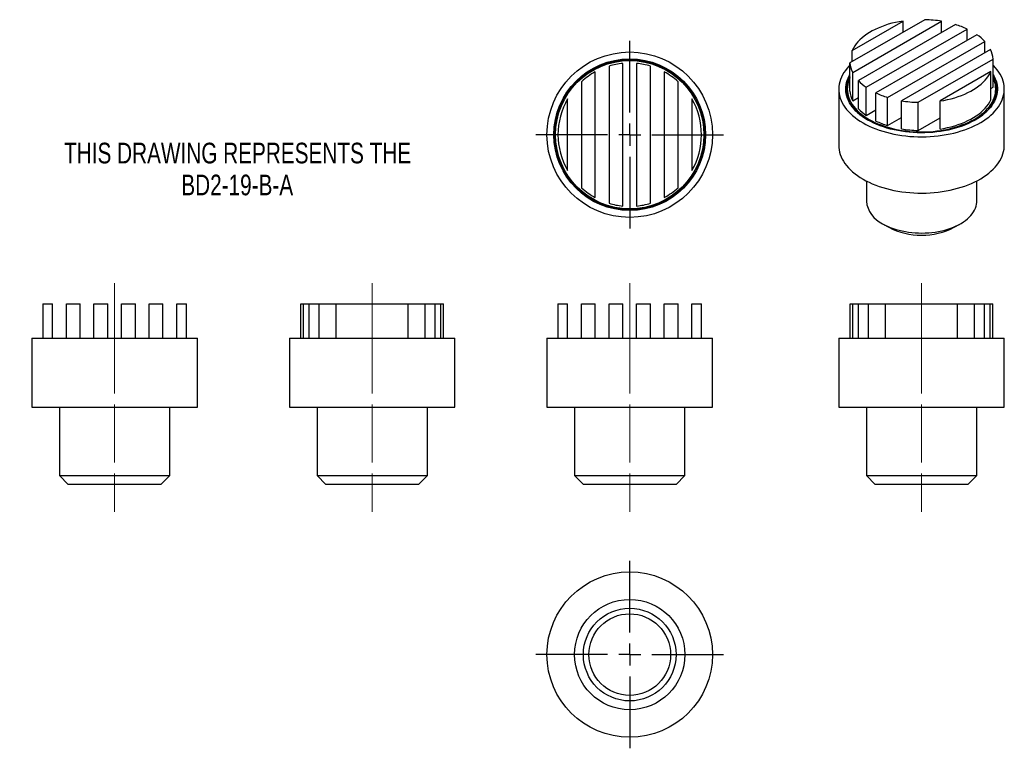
# Model space of a CAD drawing. Header units: inches. Extents: x 0.83 to 9.75, y 1.33 to 7.94.
import ezdxf

# ---------------------------------------------------------------- set-up
doc = ezdxf.new("R2010")
doc.units = ezdxf.units.IN
doc.header["$MEASUREMENT"] = 0
doc.linetypes.add('CENTERX2', pattern=[0.8, 0.5, -0.1, 0.1, -0.1])
doc.layers.add('FORMAT', color=7, linetype='Continuous')
doc.styles.add('SLDTEXTSTYLE0', font='TXT', dxfattribs={"width": 0.75})

# ---------------------------------------------------------------- blocks, each defined once
blk = doc.blocks.new('SW_CENTERMARKSYMBOL_0')
at = {"layer": 'FORMAT', "color": 0}
for p, q in [((0, 0.2), (0, 0.85)), ((0, 0), (0, 0.1)), ((-0.2, 0), (-0.85, 0)), ((0, 0), (-0.1, 0)), ((0, 0), (0, -0.1)), ((0, 0), (0.1, 0)), ((0.2, 0), (0.85, 0)), ((0, -0.2), (0, -0.85))]:
    blk.add_line(p, q, dxfattribs=at)
blk = doc.blocks.new('SW_CENTERMARKSYMBOL_1')
at = {"layer": 'FORMAT', "color": 0}
for p, q in [((0, 0.2), (0, 0.85)), ((0, 0), (0, 0.1)), ((-0.2, 0), (-0.85, 0)), ((0, 0), (-0.1, 0)), ((0, 0), (0, -0.1)), ((0, 0), (0.1, 0)), ((0.2, 0), (0.85, 0)), ((0, -0.2), (0, -0.85))]:
    blk.add_line(p, q, dxfattribs=at)

msp = doc.modelspace()

# ---------------------------------------------------------------- linework, layer by layer
at = {"color": 7, "linetype": 'Continuous', "lineweight": 25}
for p, q in [((9.0312, 7.9422), (8.3513, 7.5498)), ((8.3725, 7.6641), (8.8332, 7.93)), ((8.3766, 7.4623), (9.1826, 7.9276)), ((9.3081, 7.898), (8.4279, 7.3899)), ((8.4989, 7.3288), (9.4139, 7.857)), ((8.8332, 7.8279), (8.8332, 7.93)), ((9.1826, 7.8256), (9.1826, 7.9276)), ((9.4139, 7.755), (9.4139, 7.857)), ((9.5023, 7.806), (8.5873, 7.2778)), ((8.6931, 7.2368), (9.5733, 7.7449)), ((9.5733, 7.6429), (9.5733, 7.7449)), ((8.3725, 7.562), (8.3725, 7.6641)), ((9.6246, 7.6725), (8.8186, 7.2072)), ((8.97, 7.1926), (9.6499, 7.585)), ((9.6499, 7.3303), (9.6499, 7.585)), ((6.1687, 7.5214), (6.1687, 6.2767)), ((6.2937, 6.2521), (6.2937, 7.5461)), ((6.4187, 7.5461), (6.4187, 6.2521)), ((6.5437, 6.2767), (6.5437, 7.5214)), ((8.3513, 7.295), (8.3513, 7.5498)), ((6.0437, 6.3291), (6.0437, 7.469)), ((6.6687, 7.469), (6.6687, 6.3291)), ((8.3766, 7.2076), (8.3766, 7.4623)), ((9.6287, 7.4708), (9.168, 7.2048)), ((9.6287, 7.216), (9.6287, 7.4708)), ((5.9187, 7.3798), (5.9187, 6.4183)), ((6.7937, 6.4183), (6.7937, 7.3798)), ((8.4279, 7.1351), (8.4279, 7.3899)), ((8.4989, 7.0741), (8.4989, 7.3288)), ((9.6287, 7.318), (9.6499, 7.3303)), ((8.2506, 7.3126), (8.2506, 6.8023)), ((8.3766, 7.2076), (8.4279, 7.2372)), ((8.5873, 7.023), (8.5873, 7.2778)), ((8.6931, 6.9821), (8.6931, 7.2368)), ((9.7506, 6.8023), (9.7506, 7.3126)), ((5.7937, 6.5733), (5.7937, 7.2248)), ((6.9187, 7.2248), (6.9187, 6.5733)), ((8.8186, 6.9524), (8.8186, 7.2072)), ((8.97, 6.9378), (8.97, 7.1926)), ((9.168, 6.9501), (9.168, 7.2048)), ((8.4989, 7.0741), (8.5873, 7.1251)), ((8.6931, 6.9821), (8.8186, 7.0545)), ((8.97, 6.9378), (9.168, 7.0521)), ((8.5006, 6.4796), (8.5006, 6.2961)), ((9.5006, 6.2961), (9.5006, 6.4796)), ((8.647, 6.092), (8.7036, 6.0593)), ((9.2976, 6.0593), (9.3542, 6.092)), ((1.0387, 5.3642), (1.0387, 5.0522)), ((1.0387, 5.3642), (1.1262, 5.3642)), ((1.1262, 5.0522), (1.1262, 5.3642)), ((1.2512, 5.0522), (1.2512, 5.3642)), ((1.2512, 5.3642), (1.3762, 5.3642)), ((1.3762, 5.0522), (1.3762, 5.3642)), ((1.5012, 5.0522), (1.5012, 5.3642)), ((1.5012, 5.3642), (1.6262, 5.3642)), ((1.6262, 5.0522), (1.6262, 5.3642)), ((1.7512, 5.3642), (1.8762, 5.3642)), ((1.7512, 5.0522), (1.7512, 5.3642)), ((1.8762, 5.0522), (1.8762, 5.3642)), ((2.0012, 5.3642), (2.1262, 5.3642)), ((2.0012, 5.0522), (2.0012, 5.3642)), ((2.1262, 5.0522), (2.1262, 5.3642)), ((2.2512, 5.0522), (2.2512, 5.3642)), ((2.2512, 5.3642), (2.3387, 5.3642)), ((2.3387, 5.0522), (2.3387, 5.3642)), ((3.3755, 5.0522), (3.3755, 5.3642)), ((3.3755, 5.3642), (3.4001, 5.3642)), ((3.4001, 5.0522), (3.4001, 5.3642)), ((3.4001, 5.3642), (3.4525, 5.3642)), ((3.4525, 5.0522), (3.4525, 5.3642)), ((3.4525, 5.3642), (3.5417, 5.3642)), ((3.5417, 5.0522), (3.5417, 5.3642)), ((3.5417, 5.3642), (3.6968, 5.3642)), ((3.6968, 5.0522), (3.6968, 5.3642)), ((3.6968, 5.3642), (4.3482, 5.3642)), ((4.3482, 5.0522), (4.3482, 5.3642)), ((4.3482, 5.3642), (4.5032, 5.3642)), ((4.5032, 5.0522), (4.5032, 5.3642)), ((4.5032, 5.3642), (4.5924, 5.3642)), ((4.5924, 5.0522), (4.5924, 5.3642)), ((4.5924, 5.3642), (4.6448, 5.3642)), ((4.6448, 5.0522), (4.6448, 5.3642)), ((4.6448, 5.3642), (4.6695, 5.3642)), ((4.6695, 5.0522), (4.6695, 5.3642)), ((5.7062, 5.3642), (5.7062, 5.0522)), ((5.7062, 5.3642), (5.7937, 5.3642)), ((5.7937, 5.0522), (5.7937, 5.3642)), ((5.9187, 5.0522), (5.9187, 5.3642)), ((5.9187, 5.3642), (6.0437, 5.3642)), ((6.0437, 5.0522), (6.0437, 5.3642)), ((6.1687, 5.0522), (6.1687, 5.3642)), ((6.1687, 5.3642), (6.2937, 5.3642)), ((6.2937, 5.0522), (6.2937, 5.3642)), ((6.4187, 5.0522), (6.4187, 5.3642)), ((6.4187, 5.3642), (6.5437, 5.3642)), ((6.5437, 5.0522), (6.5437, 5.3642)), ((6.6687, 5.0522), (6.6687, 5.3642)), ((6.6687, 5.3642), (6.7937, 5.3642)), ((6.7937, 5.0522), (6.7937, 5.3642)), ((6.9187, 5.0522), (6.9187, 5.3642)), ((6.9187, 5.3642), (7.0062, 5.3642)), ((7.0062, 5.0522), (7.0062, 5.3642)), ((8.3536, 5.0522), (8.3536, 5.3642)), ((8.3536, 5.3642), (8.3782, 5.3642)), ((8.3782, 5.0522), (8.3782, 5.3642)), ((8.3782, 5.3642), (8.4307, 5.3642)), ((8.4307, 5.0522), (8.4307, 5.3642)), ((8.4307, 5.3642), (8.5199, 5.3642)), ((8.5199, 5.0522), (8.5199, 5.3642)), ((8.5199, 5.3642), (8.6749, 5.3642)), ((8.6749, 5.0522), (8.6749, 5.3642)), ((8.6749, 5.3642), (9.3263, 5.3642)), ((9.3263, 5.0522), (9.3263, 5.3642)), ((9.3263, 5.3642), (9.4813, 5.3642)), ((9.4813, 5.0522), (9.4813, 5.3642)), ((9.4813, 5.3642), (9.5706, 5.3642)), ((9.5706, 5.0522), (9.5706, 5.3642)), ((9.5706, 5.3642), (9.623, 5.3642)), ((9.623, 5.0522), (9.623, 5.3642)), ((9.623, 5.3642), (9.6476, 5.3642)), ((9.6476, 5.0522), (9.6476, 5.3642)), ((0.9387, 5.0522), (0.9387, 4.4272)), ((0.9387, 5.0522), (2.4387, 5.0522)), ((2.4387, 4.4272), (2.4387, 5.0522)), ((3.2725, 5.0522), (3.2725, 4.4272)), ((3.2725, 5.0522), (4.7725, 5.0522)), ((4.7725, 4.4272), (4.7725, 5.0522)), ((5.6062, 5.0522), (5.6062, 4.4272)), ((5.6062, 5.0522), (6.3562, 5.0522)), ((6.3562, 5.0522), (7.1062, 5.0522)), ((7.1062, 4.4272), (7.1062, 5.0522)), ((8.2506, 5.0522), (8.2506, 4.4272)), ((8.2506, 5.0522), (9.7506, 5.0522)), ((9.7506, 4.4272), (9.7506, 5.0522)), ((0.9387, 4.4272), (2.4387, 4.4272)), ((1.1887, 4.4272), (1.1887, 3.8072)), ((2.1887, 3.8072), (2.1887, 4.4272)), ((3.2725, 4.4272), (4.7725, 4.4272)), ((3.5225, 4.4272), (3.5225, 3.8072)), ((4.5225, 3.8072), (4.5225, 4.4272)), ((5.6062, 4.4272), (6.3562, 4.4272)), ((5.8562, 4.4272), (5.8562, 3.8072)), ((6.3562, 4.4272), (7.1062, 4.4272)), ((6.8562, 3.8072), (6.8562, 4.4272)), ((8.2506, 4.4272), (9.7506, 4.4272)), ((8.5006, 4.4272), (8.5006, 3.8072)), ((9.5006, 3.8072), (9.5006, 4.4272)), ((1.1887, 3.8072), (1.2687, 3.7272)), ((1.1887, 3.8072), (2.1887, 3.8072)), ((2.1087, 3.7272), (2.1887, 3.8072)), ((3.5225, 3.8072), (3.6025, 3.7272)), ((3.5225, 3.8072), (4.5225, 3.8072)), ((4.4425, 3.7272), (4.5225, 3.8072)), ((5.8562, 3.8072), (5.9362, 3.7272)), ((5.8562, 3.8072), (6.3562, 3.8072)), ((6.3562, 3.8072), (6.8562, 3.8072)), ((6.7762, 3.7272), (6.8562, 3.8072)), ((8.5006, 3.8072), (8.5806, 3.7272)), ((8.5006, 3.8072), (9.5006, 3.8072)), ((9.4206, 3.7272), (9.5006, 3.8072)), ((2.1087, 3.7272), (1.2687, 3.7272)), ((4.4425, 3.7272), (3.6025, 3.7272)), ((6.3562, 3.7272), (5.9362, 3.7272)), ((6.7762, 3.7272), (6.3562, 3.7272)), ((9.4206, 3.7272), (8.5806, 3.7272))]:
    msp.add_line(p, q, dxfattribs=at)
at = {"color": 7, "linetype": 'Continuous', "lineweight": 25, "flags": 128}
for points in [[(8.8332, 7.93), (8.7987, 7.9241), (8.7649, 7.9171), (8.7318, 7.9091), (8.6996, 7.9), (8.6682, 7.8899), (8.6379, 7.8788), (8.6086, 7.8667), (8.5806, 7.8538), (8.5539, 7.84), (8.5285, 7.8253), (8.5045, 7.8099), (8.4821, 7.7937), (8.4612, 7.7768), (8.442, 7.7593), (8.4245, 7.7412), (8.4088, 7.7226), (8.3948, 7.7035), (8.3827, 7.6839), (8.3725, 7.6641)], [(8.3513, 7.5294), (8.3427, 7.5206), (8.3257, 7.5015), (8.3104, 7.482), (8.2967, 7.4621), (8.2848, 7.4418), (8.2746, 7.4213), (8.2662, 7.4004), (8.2595, 7.3793), (8.2547, 7.3581), (8.2518, 7.3367), (8.2506, 7.3153), (8.2513, 7.2939), (8.2538, 7.2725), (8.2582, 7.2513), (8.2643, 7.2301), (8.2723, 7.2092), (8.2821, 7.1886), (8.2936, 7.1682), (8.3068, 7.1482), (8.3217, 7.1286), (8.3383, 7.1094), (8.3566, 7.0908), (8.3764, 7.0727), (8.3977, 7.0551), (8.4205, 7.0382), (8.4447, 7.022), (8.4703, 7.0065)], [(8.4703, 7.0065), (8.4971, 6.9917), (8.5253, 6.9777), (8.5545, 6.9646), (8.5849, 6.9523), (8.6163, 6.9408), (8.6486, 6.9303), (8.6818, 6.9207), (8.7157, 6.9121), (8.7504, 6.9045), (8.7857, 6.8978), (8.8215, 6.8922), (8.8577, 6.8876), (8.8943, 6.8841), (8.9311, 6.8815), (8.9681, 6.8801), (9.0052, 6.8797), (9.0423, 6.8803), (9.0793, 6.8821), (9.1161, 6.8848), (9.1526, 6.8887), (9.1887, 6.8935), (9.2244, 6.8994), (9.2595, 6.9063), (9.294, 6.9142), (9.3278, 6.9231), (9.3608, 6.9329), (9.3929, 6.9436), (9.424, 6.9553), (9.4541, 6.9678), (9.4831, 6.9812), (9.5109, 6.9953), (9.5375, 7.0103), (9.5627, 7.026), (9.5866, 7.0424), (9.609, 7.0595), (9.6299, 7.0771), (9.6493, 7.0954), (9.6672, 7.1142), (9.6834, 7.1334), (9.6979, 7.1532), (9.7107, 7.1733), (9.7217, 7.1937), (9.7311, 7.2144), (9.7386, 7.2354), (9.7443, 7.2566), (9.7482, 7.2779), (9.7502, 7.2993), (9.7505, 7.3207), (9.7489, 7.3421), (9.7454, 7.3634), (9.7402, 7.3846), (9.7331, 7.4056), (9.7242, 7.4264), (9.7136, 7.4469), (9.7012, 7.4671), (9.6871, 7.487), (9.6714, 7.5063), (9.654, 7.5253), (9.6499, 7.5294)], [(8.5145, 7.032), (8.4899, 7.0469), (8.4667, 7.0626), (8.4449, 7.0789), (8.4247, 7.0959), (8.406, 7.1135), (8.3888, 7.1315), (8.3734, 7.1501), (8.3596, 7.1691), (8.3476, 7.1885), (8.3373, 7.2083), (8.3288, 7.2283), (8.3221, 7.2485), (8.3173, 7.2689), (8.3143, 7.2895), (8.3131, 7.3101), (8.3138, 7.3307), (8.3164, 7.3512), (8.3208, 7.3717), (8.327, 7.392), (8.335, 7.412), (8.3448, 7.4319), (8.3513, 7.4431)], [(8.3513, 7.4232), (8.3469, 7.4147), (8.3381, 7.3949), (8.331, 7.375), (8.3258, 7.3548), (8.3223, 7.3345), (8.3207, 7.3142), (8.321, 7.2938), (8.323, 7.2734), (8.3269, 7.2532), (8.3326, 7.2331), (8.3401, 7.2131), (8.3494, 7.1935), (8.3604, 7.1741), (8.3732, 7.1551), (8.3877, 7.1365), (8.4038, 7.1184), (8.4215, 7.1008), (8.4408, 7.0837), (8.4616, 7.0672), (8.4838, 7.0514), (8.5075, 7.0362), (8.5171, 7.0305)], [(8.3513, 7.4138), (8.351, 7.4131), (8.3428, 7.3934), (8.3364, 7.3734), (8.3318, 7.3532), (8.329, 7.333), (8.3281, 7.3126), (8.329, 7.2923), (8.3318, 7.2721), (8.3364, 7.2519), (8.3428, 7.2319), (8.351, 7.2122), (8.361, 7.1927), (8.3728, 7.1735), (8.3862, 7.1547), (8.4014, 7.1364), (8.4182, 7.1185), (8.4366, 7.1012), (8.4565, 7.0845), (8.478, 7.0683), (8.5008, 7.0529), (8.5251, 7.0381), (8.5506, 7.0241), (8.5774, 7.0109), (8.6053, 6.9986), (8.6343, 6.9871), (8.6644, 6.9764), (8.6953, 6.9667), (8.7271, 6.958), (8.7596, 6.9502), (8.7928, 6.9434), (8.8265, 6.9376), (8.8608, 6.9329), (8.8954, 6.9292), (8.9303, 6.9265), (8.9654, 6.925), (9.0006, 6.9244), (9.0358, 6.925), (9.0709, 6.9265), (9.1058, 6.9292), (9.1404, 6.9329), (9.1747, 6.9376), (9.2084, 6.9434), (9.2416, 6.9502), (9.2741, 6.958), (9.3059, 6.9667), (9.3369, 6.9764), (9.3669, 6.9871), (9.3959, 6.9986), (9.4238, 7.0109), (9.4506, 7.0241), (9.4761, 7.0381)], [(9.6499, 7.4431), (9.659, 7.4269), (9.6684, 7.407), (9.676, 7.3869), (9.6817, 7.3666), (9.6857, 7.3461), (9.6877, 7.3255), (9.688, 7.3049), (9.6864, 7.2843), (9.6829, 7.2638), (9.6776, 7.2434), (9.6704, 7.2233), (9.6615, 7.2033), (9.6508, 7.1836), (9.6383, 7.1643), (9.6241, 7.1454), (9.6082, 7.127), (9.5907, 7.109), (9.5716, 7.0916), (9.551, 7.0748), (9.5288, 7.0586), (9.5053, 7.0431), (9.4804, 7.0284), (9.4542, 7.0144), (9.4268, 7.0012), (9.3982, 6.9889), (9.3685, 6.9774), (9.3379, 6.9668), (9.3063, 6.9572), (9.274, 6.9485), (9.2409, 6.9408), (9.2071, 6.9341), (9.1728, 6.9284), (9.138, 6.9238), (9.1029, 6.9202), (9.0674, 6.9176), (9.0318, 6.9162), (8.9961, 6.9158), (8.9605, 6.9164), (8.9249, 6.9182), (8.8895, 6.921), (8.8545, 6.9248), (8.8198, 6.9297), (8.7856, 6.9357), (8.752, 6.9426), (8.7191, 6.9506), (8.6869, 6.9595), (8.6556, 6.9694), (8.6252, 6.9802), (8.5958, 6.9919), (8.5675, 7.0044), (8.5404, 7.0178), (8.5145, 7.032)], [(9.168, 7.2048), (9.2025, 7.2107), (9.2363, 7.2177), (9.2694, 7.2257), (9.3016, 7.2348), (9.333, 7.2449), (9.3633, 7.256), (9.3926, 7.2681), (9.4206, 7.281), (9.4474, 7.2948), (9.4727, 7.3095), (9.4967, 7.3249), (9.5191, 7.3411), (9.54, 7.358), (9.5592, 7.3755), (9.5767, 7.3936), (9.5924, 7.4123), (9.6064, 7.4314), (9.6185, 7.4509), (9.6287, 7.4708)], [(9.4761, 7.0381), (9.5004, 7.0529), (9.5232, 7.0683), (9.5447, 7.0845), (9.5646, 7.1012), (9.583, 7.1185), (9.5998, 7.1364), (9.615, 7.1547), (9.6284, 7.1735), (9.6402, 7.1927), (9.6502, 7.2122), (9.6584, 7.2319), (9.6648, 7.2519), (9.6694, 7.2721), (9.6722, 7.2923), (9.6731, 7.3126), (9.6722, 7.333), (9.6694, 7.3532), (9.6648, 7.3734), (9.6584, 7.3934), (9.6502, 7.4131), (9.6499, 7.4138)], [(9.4842, 7.0305), (9.4876, 7.0326), (9.5116, 7.0475), (9.5342, 7.0632), (9.5554, 7.0795), (9.575, 7.0964), (9.5931, 7.1139), (9.6097, 7.1319), (9.6245, 7.1504), (9.6377, 7.1693), (9.6492, 7.1886), (9.6589, 7.2082), (9.6669, 7.2281), (9.673, 7.2481), (9.6774, 7.2684), (9.6799, 7.2887), (9.6806, 7.3091), (9.6794, 7.3294), (9.6765, 7.3497), (9.6717, 7.3699), (9.6651, 7.39), (9.6567, 7.4098), (9.6499, 7.4232)], [(9.168, 6.9501), (9.2025, 6.956), (9.2363, 6.9629), (9.2694, 6.971), (9.3016, 6.9801), (9.333, 6.9902), (9.3633, 7.0013), (9.3926, 7.0133), (9.4206, 7.0263), (9.4474, 7.0401), (9.4727, 7.0547), (9.4967, 7.0702), (9.5191, 7.0864), (9.54, 7.1032), (9.5592, 7.1208), (9.5767, 7.1389), (9.5924, 7.1575), (9.6064, 7.1766), (9.6185, 7.1961), (9.6287, 7.216)], [(8.2506, 6.8023), (8.2513, 6.7836), (8.2538, 6.7622), (8.2582, 6.7409), (8.2643, 6.7198), (8.2723, 6.6989), (8.2821, 6.6782), (8.2936, 6.6579), (8.3068, 6.6379), (8.3217, 6.6182), (8.3383, 6.5991), (8.3566, 6.5804), (8.3764, 6.5623), (8.3977, 6.5448), (8.4205, 6.5279), (8.4447, 6.5117), (8.4703, 6.4962)], [(8.4703, 6.4962), (8.4971, 6.4814), (8.5253, 6.4674), (8.5545, 6.4542), (8.5849, 6.4419), (8.6163, 6.4305), (8.6486, 6.42), (8.6818, 6.4104), (8.7157, 6.4018), (8.7504, 6.3941), (8.7857, 6.3875), (8.8215, 6.3819), (8.8577, 6.3773), (8.8943, 6.3737), (8.9311, 6.3712), (8.9681, 6.3697), (9.0052, 6.3693), (9.0423, 6.37), (9.0793, 6.3717), (9.1161, 6.3745), (9.1526, 6.3783), (9.1887, 6.3832), (9.2244, 6.3891), (9.2595, 6.396), (9.294, 6.4039), (9.3278, 6.4127), (9.3608, 6.4225), (9.3929, 6.4333), (9.424, 6.4449), (9.4541, 6.4575), (9.4831, 6.4708), (9.5109, 6.485), (9.5375, 6.5), (9.5627, 6.5157), (9.5866, 6.5321), (9.609, 6.5491), (9.6299, 6.5668), (9.6493, 6.5851), (9.6672, 6.6038), (9.6834, 6.6231), (9.6979, 6.6428), (9.7107, 6.6629), (9.7217, 6.6834), (9.7311, 6.7041), (9.7386, 6.7251), (9.7443, 6.7462), (9.7482, 6.7675), (9.7502, 6.7889), (9.7506, 6.8023)], [(8.6471, 6.0919), (8.6693, 6.0799), (8.6927, 6.0686), (8.7173, 6.0582), (8.7429, 6.0487), (8.7695, 6.0401), (8.797, 6.0324), (8.8252, 6.0257), (8.8541, 6.0201), (8.8835, 6.0154), (8.9134, 6.0118), (8.9435, 6.0093), (8.9739, 6.0078), (9.0044, 6.0074), (9.0349, 6.0081), (9.0652, 6.0098), (9.0953, 6.0126), (9.1251, 6.0165), (9.1544, 6.0214), (9.1831, 6.0273), (9.2111, 6.0342), (9.2384, 6.0421), (9.2648, 6.051), (9.2902, 6.0607), (9.3145, 6.0714), (9.3376, 6.0828), (9.3595, 6.0951), (9.3801, 6.1081), (9.3992, 6.1218), (9.4169, 6.1361), (9.433, 6.1511), (9.4475, 6.1666), (9.4603, 6.1825), (9.4715, 6.1989), (9.4808, 6.2157), (9.4884, 6.2327), (9.4942, 6.25), (9.4981, 6.2675), (9.5002, 6.285), (9.5006, 6.2961)]]:
    msp.add_lwpolyline(points, dxfattribs=at)
at = {"color": 7, "linetype": 'Continuous', "lineweight": 25}
for centre, radius in [((6.3562, 6.8991), 0.75), ((6.3562, 6.8991), 0.6875), ((6.3562, 6.8991), 0.68), ((6.3562, 6.8991), 0.6725), ((6.3562, 2.1838), 0.75), ((6.3562, 2.1838), 0.5), ((6.3562, 2.1838), 0.42), ((6.3562, 2.1838), 0.37)]:
    msp.add_circle(centre, radius, dxfattribs=at)
for centre, radius, start, end in [((9.0023, 6.85), 1.0926, 80.50045, 88.48759), ((9.075, 7.1391), 0.7939, 64.73055, 72.92566), ((9.2479, 7.4385), 0.447, 43.27677, 55.30251), ((9.4147, 7.5644), 0.2361, 5.0145, 27.25008), ((6.3562, 6.8991), 0.65, 95.51773, 106.76587), ((6.3562, 6.8991), 0.65, 73.23413, 84.48227), ((8.5865, 7.5704), 0.2361, 185.0145, 207.25008), ((6.3562, 6.8991), 0.65, 118.73565, 132.30499), ((6.3562, 6.8991), 0.65, 47.69501, 61.26435), ((8.7533, 7.6963), 0.447, 223.27677, 235.30251), ((8.5865, 7.3156), 0.2361, 185.0145, 207.25008), ((8.9262, 7.9957), 0.7939, 244.73055, 252.92566), ((6.3562, 6.8991), 0.65, 149.92665, 210.07335), ((6.3562, 6.8991), 0.65, 329.92665, 30.07335), ((8.9989, 8.2848), 1.0926, 260.50045, 268.48759), ((8.7533, 7.4415), 0.447, 223.27677, 235.30251), ((8.9262, 7.741), 0.7939, 244.73055, 252.92566), ((8.9989, 8.03), 1.0926, 260.50045, 268.48759), ((6.3562, 6.8991), 0.65, 227.69501, 241.26435), ((6.3562, 6.8991), 0.65, 298.73565, 312.30499), ((6.3562, 6.8991), 0.65, 253.23413, 264.48227), ((6.3562, 6.8991), 0.65, 275.51773, 286.76587), ((8.7518, 6.3217), 0.2525, 185.82941, 245.49073), ((9.0006, 6.6322), 0.6453, 242.59849, 297.40688)]:
    msp.add_arc(centre, radius, start, end, dxfattribs=at)
at = {"layer": 'FORMAT', "linetype": 'CENTERX2', "lineweight": 18}
for p, q in [((1.6887, 5.0522), (1.6887, 5.6142)), ((4.0225, 5.0522), (4.0225, 5.6142)), ((6.3562, 5.0522), (6.3562, 5.6142)), ((9.0006, 5.0522), (9.0006, 5.6142)), ((1.6887, 5.0522), (1.6887, 4.4272)), ((4.0225, 5.0522), (4.0225, 4.4272)), ((6.3562, 5.0522), (6.3562, 4.4272)), ((9.0006, 5.0522), (9.0006, 4.4272)), ((1.6887, 4.4272), (1.6887, 3.8072)), ((4.0225, 4.4272), (4.0225, 3.8072)), ((6.3562, 4.4272), (6.3562, 3.8072)), ((9.0006, 4.4272), (9.0006, 3.8072)), ((1.6887, 3.8072), (1.6887, 3.4772)), ((4.0225, 3.8072), (4.0225, 3.4772)), ((6.3562, 3.8072), (6.3562, 3.4772)), ((9.0006, 3.8072), (9.0006, 3.4772))]:
    msp.add_line(p, q, dxfattribs=at)

# ---------------------------------------------------------------- block references
at = {"layer": 'FORMAT'}
for name, p in [('SW_CENTERMARKSYMBOL_0', (6.3562, 6.8991)), ('SW_CENTERMARKSYMBOL_1', (6.3562, 2.1838))]:
    msp.add_blockref(name, p, dxfattribs=at)

# ---------------------------------------------------------------- texts
at = {"layer": 'FORMAT', "char_height": 0.1875, "attachment_point": 2, "style": 'SLDTEXTSTYLE0'}
for s, insert in [('THIS DRAWING REPRESENTS THE', (2.803, 6.8261)), ('BD2-19-B-A', (2.7995, 6.5368))]:
    msp.add_mtext(s, dxfattribs=dict(at, insert=insert))

doc.saveas('drawing.dxf')
